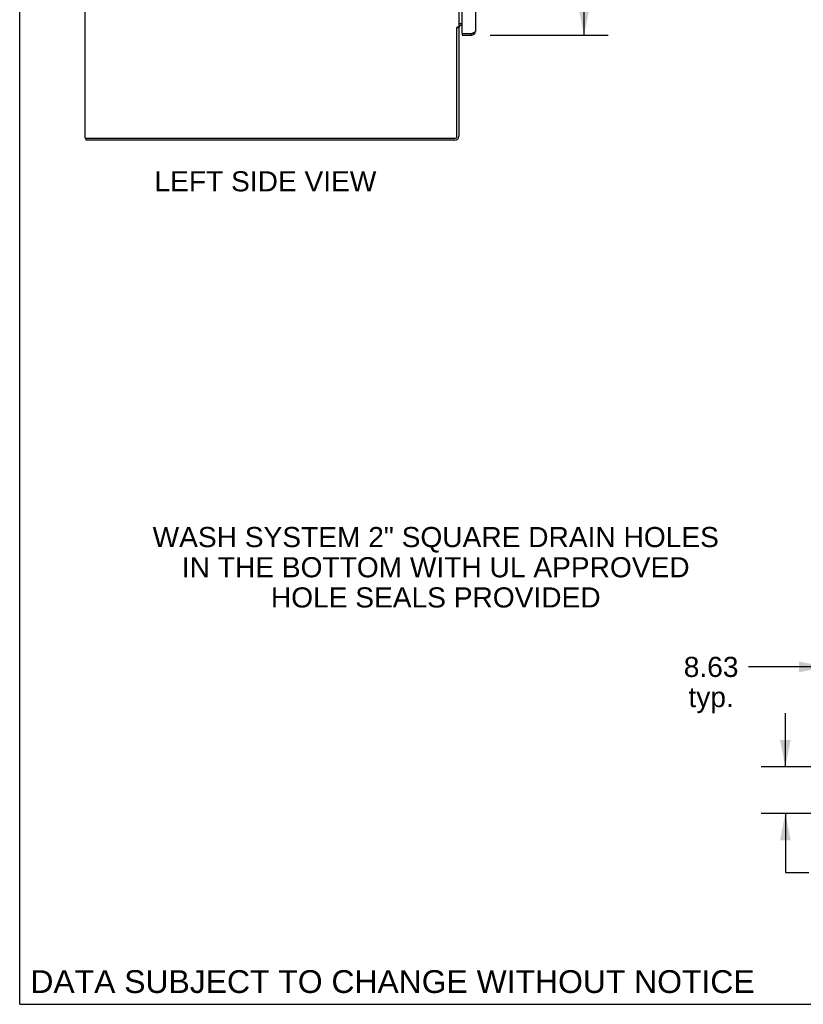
# Model space of a CAD drawing. Header units: inches. Extents: x 0 to 293, y 0 to 190.
# Tile 1 of 28: x 0 to 50, y 0 to 63. Entities that reach past the tile are written whole.
import ezdxf

# ---------------------------------------------------------------- set-up
doc = ezdxf.new("R2010")
doc.units = ezdxf.units.IN
doc.header["$LTSCALE"] = 16.12069
doc.header["$MEASUREMENT"] = 0
doc.layers.get('0').update_dxf_attribs({"linetype": 'CONTINUOUS'})
doc.layers.add('DIMENSIONS', color=7, linetype='CONTINUOUS')
doc.styles.get("Standard").update_dxf_attribs({"font": 'arial.ttf'})
doc.dimstyles.new('DIMSTYLE_1', dxfattribs={"dimtxt": 1.293103, "dimasz": 1.724138, "dimexe": 0.09, "dimexo": 0.07, "dimgap": 0.0375, "dimtad": 0, "dimtih": 1, "dimtoh": 1, "dimzin": 4, "dimdsep": 46, "dimtxsty": 'Standard', "dimblk": '_FILLED', "dimblk1": '_FILLED', "dimblk2": '_FILLED', "dimcen": 0.09, "dimazin": 1, "dimtfac": 1, "dimtofl": 0, "dimtmove": 0, "dimatfit": 3, "dimldrblk": '_FILLED', "dimfxl": 1, "dimtolj": 1, "dimtzin": 4, "dimarcsym": 0})

# ---------------------------------------------------------------- blocks, each defined once
blk = doc.blocks.new('_FILLED')
at = {"color": 0, "linetype": 'ByBlock'}
blk.add_solid([(0, 0), (-1, 0.2), (-1, -0.2)], dxfattribs=at)
blk = doc.blocks.new('*D17')
at = {"layer": 'DIMENSIONS', "color": 2, "linetype": 'Continuous'}
for p, q in [((30.226, 136.785), (37.8, 136.785)), ((36.249, 136.785), (36.249, 100.829)), ((36.249, 62.285), (36.249, 96.303)), ((30.226, 62.285), (37.8, 62.285))]:
    blk.add_line(p, q, dxfattribs=at)
at = {"layer": 'DIMENSIONS', "color": 2, "linetype": 'Continuous', "xscale": 1.724137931, "yscale": 1.724137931, "zscale": 1.724137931}
for p, rotation in [((36.249, 136.785), 90), ((36.249, 62.285), 270)]:
    blk.add_blockref('_FILLED', p, dxfattribs=dict(at, rotation=rotation))
at = {"layer": 'DIMENSIONS', "color": 2, "linetype": 'Continuous', "insert": (36.249, 100.182), "char_height": 1.2931, "width": 6.61454, "attachment_point": 2, "line_spacing_factor": 0.9}
blk.add_mtext('74.50\\PDOORS', dxfattribs=at)
blk = doc.blocks.new('*D20')
at = {"layer": 'DIMENSIONS', "color": 2, "linetype": 'Continuous'}
for p, q in [((60.414, 17.471), (60.414, 23.237)), ((51.789, 21.685), (46.815, 21.685)), ((60.414, 21.685), (63.862, 21.685))]:
    blk.add_line(p, q, dxfattribs=at)
at = {"layer": 'DIMENSIONS', "color": 2, "linetype": 'Continuous', "xscale": 1.724137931, "yscale": 1.724137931, "zscale": 1.724137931}
blk.add_blockref('_FILLED', (51.789, 21.685), dxfattribs=at)
at = {"layer": 'DIMENSIONS', "color": 2, "linetype": 'Continuous', "xscale": 1.724137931, "yscale": 1.724137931, "zscale": 1.724137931, "rotation": 180}
blk.add_blockref('_FILLED', (60.414, 21.685), dxfattribs=at)
at = {"layer": 'DIMENSIONS', "color": 2, "linetype": 'Continuous', "insert": (44.411, 22.332), "char_height": 1.2931, "width": 3.51397, "attachment_point": 2, "line_spacing_factor": 0.9}
blk.add_mtext('8.63\\Ptyp.', dxfattribs=at)
blk = doc.blocks.new('*D21')
at = {"layer": 'DIMENSIONS', "color": 2, "linetype": 'Continuous'}
for p, q in [((49.179, 15.265), (49.179, 18.713)), ((58.207, 15.265), (47.627, 15.265)), ((50.832, 12.265), (47.627, 12.265)), ((49.179, 12.265), (49.179, 8.48)), ((49.179, 8.48), (50.687, 8.48))]:
    blk.add_line(p, q, dxfattribs=at)
at = {"layer": 'DIMENSIONS', "color": 2, "linetype": 'Continuous', "xscale": 1.724137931, "yscale": 1.724137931, "zscale": 1.724137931}
for p, rotation in [((49.179, 15.265), 270), ((49.179, 12.265), 90)]:
    blk.add_blockref('_FILLED', p, dxfattribs=dict(at, rotation=rotation))
at = {"layer": 'DIMENSIONS', "color": 2, "linetype": 'Continuous', "insert": (53.091, 9.127), "char_height": 1.2931, "width": 3.51397, "attachment_point": 2, "line_spacing_factor": 0.9}
blk.add_mtext('3.00\\Ptyp.', dxfattribs=at)

msp = doc.modelspace()

# ---------------------------------------------------------------- linework, layer by layer
at = {"color": 7, "linetype": 'Continuous'}
for p, q in [((0, 0), (0, 189.655)), ((4.208, 55.66), (4.208, 139.41)), ((28.208, 136.254), (28.208, 62.817)), ((28.085, 62.781), (28.083, 62.779)), ((28.083, 55.785), (28.083, 62.779)), ((28.089, 62.785), (28.208, 62.785)), ((28.121, 62.817), (28.208, 62.817)), ((28.208, 62.785), (28.208, 55.785)), ((28.218, 63.01), (28.223, 63.01)), ((28.238, 63.036), (28.412, 63.036)), ((28.412, 62.91), (28.333, 62.91)), ((28.412, 62.389), (28.432, 62.389)), ((28.412, 62.389), (28.412, 62.285)), ((29.019, 62.285), (29.019, 62.389)), ((4.208, 55.66), (27.958, 55.66)), ((4.27, 55.535), (4.27, 55.66)), ((27.958, 55.535), (4.27, 55.535)), ((0, 0), (293.103, 0))]:
    msp.add_line(p, q, dxfattribs=at)
at = {"color": 3, "linetype": 'Continuous'}
for p, q in [((29.266, 66.785), (29.266, 62.532)), ((28.412, 62.409), (28.412, 65.578)), ((28.412, 62.285), (29.019, 62.285)), ((28.432, 62.389), (29.019, 62.389)), ((29.019, 62.389), (29.051, 62.401))]:
    msp.add_line(p, q, dxfattribs=at)
at = {"color": 7, "linetype": 'Continuous'}
for points in [[(28.097, 62.794), (28.096, 62.792), (28.094, 62.791), (28.093, 62.789), (28.091, 62.788), (28.09, 62.786), (28.088, 62.784), (28.086, 62.783), (28.085, 62.781)], [(28.121, 62.817), (28.119, 62.815), (28.117, 62.814), (28.115, 62.812), (28.113, 62.81), (28.111, 62.809), (28.109, 62.807), (28.108, 62.806), (28.106, 62.804), (28.105, 62.803), (28.104, 62.801), (28.102, 62.8), (28.101, 62.798), (28.097, 62.794)], [(28.224, 63.014), (28.22, 63.011), (28.218, 63.01), (28.216, 63.009), (28.214, 63.007), (28.212, 63.006), (28.21, 63.004), (28.209, 63.003), (28.208, 63.001), (28.208, 62.999), (28.208, 62.998)], [(28.238, 63.036), (28.238, 63.034), (28.239, 63.032), (28.238, 63.03), (28.238, 63.028), (28.237, 63.026), (28.236, 63.025), (28.235, 63.023), (28.234, 63.021), (28.232, 63.02), (28.231, 63.018), (28.229, 63.017), (28.227, 63.016), (28.224, 63.014)]]:
    msp.add_lwpolyline(points, dxfattribs=at)
at = {"color": 3, "linetype": 'Continuous'}
msp.add_lwpolyline([(29.051, 62.401), (29.067, 62.407), (29.083, 62.413), (29.099, 62.419), (29.114, 62.425), (29.128, 62.431), (29.143, 62.437), (29.156, 62.443), (29.169, 62.449), (29.182, 62.455), (29.194, 62.461), (29.205, 62.467), (29.215, 62.473), (29.224, 62.479), (29.233, 62.484), (29.24, 62.49), (29.247, 62.496), (29.253, 62.502), (29.257, 62.508), (29.261, 62.514), (29.264, 62.52), (29.265, 62.526), (29.266, 62.532)], dxfattribs=at)
at = {"color": 7, "linetype": 'Continuous'}
for centre, radius, start, end in [((28.333, 62.785), 0.125, 90, 180), ((29.019, 62.532), 0.142, 270, 311.33886), ((29.102, 62.675), 0.26, 267.37257, 270), ((27.958, 55.785), 0.25, 270, 360), ((27.958, 55.785), 0.125, 270, 360)]:
    msp.add_arc(centre, radius, start, end, dxfattribs=at)
at = {"color": 3, "linetype": 'Continuous'}
for centre, radius, start, end in [((28.333, 62.785), 0.25, 93.46691, 119.61922), ((28.432, 62.409), 0.02, 180, 270), ((29.019, 62.532), 0.246, 270, 360)]:
    msp.add_arc(centre, radius, start, end, dxfattribs=at)

# ---------------------------------------------------------------- texts
at = {"layer": 'DIMENSIONS', "color": 2, "linetype": 'Continuous', "attachment_point": 2, "line_spacing_factor": 0.9}
for s, insert, char_height, width in [('LEFT SIDE VIEW', (15.784, 53.54), 1.2931, 14.21933), ('WASH SYSTEM 2" SQUARE DRAIN HOLES\\PIN THE BOTTOM WITH UL APPROVED\\PHOLE SEALS PROVIDED', (26.723, 30.677), 1.2931, 36.29823), ('DATA SUBJECT TO CHANGE WITHOUT NOTICE', (23.946, 2.193), 1.46552, 46.42802)]:
    msp.add_mtext(s, dxfattribs=dict(at, insert=insert, char_height=char_height, width=width))

# ---------------------------------------------------------------- dimensions: what is measured, and where the dimension line sits
at = {"layer": 'DIMENSIONS', "color": 2, "linetype": 'Continuous'}
for base, p1, p2, text, picture, middle in [((36.249, 136.785), (30.156, 62.285), (30.156, 136.785), '<>\\PDOORS', '*D17', (36.249, 98.566)), ((49.179, 15.265), (50.902, 12.265), (58.277, 15.265), '<>\\Ptyp.', '*D21', (53.091, 7.511))]:
    dim = msp.add_linear_dim(base=base, p1=p1, p2=p2, angle=90, text=text, dimstyle='DIMSTYLE_1', dxfattribs=at)
    dim.commit()
    dim.dimension.update_dxf_attribs({"geometry": picture, "text_midpoint": middle, "dimtype": 160})
dim = msp.add_linear_dim(base=(60.414207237, 21.685090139), p1=(51.789207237, 12.514559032), p2=(60.414207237, 17.401455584), text='<>\\Ptyp.', dimstyle='DIMSTYLE_1', dxfattribs=at)
dim.commit()
dim.dimension.update_dxf_attribs({"geometry": '*D20', "text_midpoint": (44.411282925, 20.715262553), "dimtype": 160})

doc.saveas('drawing.dxf')
